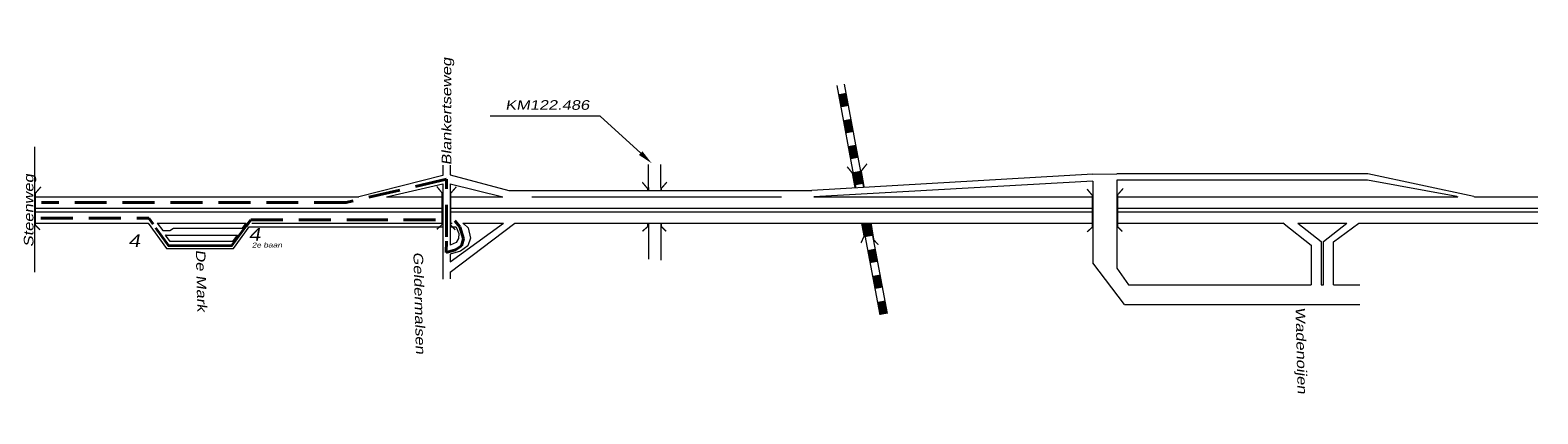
# Model space of a CAD drawing. Header units: metres. Extents: x 534 to 2631, y -2348 to -1484.
# Tile 10 of 10: x 2331 to 2631, y -1888 to -1812. Entities that reach past the tile are written whole.
import ezdxf

# ---------------------------------------------------------------- set-up
doc = ezdxf.new("R2010")
doc.units = ezdxf.units.M
doc.linetypes.add('DASHDOT', pattern=[1, 0.5, -0.25, 0, -0.25])
doc.linetypes.add('DASHED', pattern=[19.05, 12.7, -6.35])
doc.layers.get('0').update_dxf_attribs({"lineweight": 0})
for name, color, linetype, lineweight in [('ROUTE10RIJDEN', 10, 'DASHED', 40), ('ROUTE10STROOIEN', 90, 'Continuous', 0), ('ROUTE10TEXT', 4, 'DASHDOT', 0), ('STROOI', 7, 'Continuous', 0), ('Text', 7, 'Continuous', 0)]:
    doc.layers.add(name, color=color, linetype=linetype, lineweight=lineweight)
doc.styles.add('ISO25', font='ARIALN.TTF', dxfattribs={"width": 1.5, "oblique": 10})

msp = doc.modelspace()

# ---------------------------------------------------------------- linework, layer by layer
at = {"ltscale": 0.5}
for p, q in [((2332.21, -1834.95), (2332.21, -1859.88)), ((2413.33, -1838.61), (2413.33, -1840.68)), ((2414.8, -1838.61), (2414.8, -1840.54)), ((2454.21, -1843.06), (2454.21, -1838.45)), ((2456.66, -1843.06), (2456.66, -1838.51)), ((2413.33, -1840.68), (2396.67, -1844.89)), ((2402.13, -1844.89), (2413.33, -1842.35)), ((2413.33, -1842.35), (2413.33, -1856.9)), ((2414.8, -1840.54), (2426.44, -1843.67)), ((2414.8, -1842.36), (2414.8, -1854.54)), ((2414.8, -1842.36), (2425.26, -1844.89)), ((2542.57, -1840.43), (2486.72, -1843.67)), ((2542.57, -1841.79), (2487.06, -1844.89)), ((2542.57, -1840.43), (2547.31, -1840.37)), ((2542.57, -1841.79), (2542.57, -1858.04)), ((2597.2, -1840.37), (2547.31, -1840.37)), ((2547.31, -1841.62), (2547.31, -1859.13)), ((2547.34, -1841.62), (2547.31, -1841.62)), ((2597.17, -1841.62), (2547.34, -1841.62)), ((2614.89, -1844.86), (2597.17, -1841.62)), ((2618.25, -1844.86), (2597.2, -1840.37)), ((2332.21, -1844.89), (2396.67, -1844.89)), ((2402.13, -1844.89), (2413.33, -1844.89)), ((2414.8, -1844.89), (2425.26, -1844.89)), ((2426.44, -1843.67), (2486.72, -1843.67)), ((2431.01, -1844.89), (2465.56, -1844.89)), ((2454.21, -1843.06), (2454.21, -1843.67)), ((2456.66, -1843.06), (2456.66, -1843.67)), ((2465.56, -1844.89), (2480.68, -1844.89)), ((2487.06, -1844.89), (2542.57, -1844.89)), ((2547.31, -1844.89), (2615.1, -1844.89)), ((2614.89, -1844.86), (2615.1, -1844.89)), ((2618.25, -1844.86), (2618.41, -1844.89)), ((2618.41, -1844.89), (2631, -1844.89)), ((2332.21, -1847.15), (2413.33, -1847.15)), ((2332.21, -1847.9), (2413.33, -1847.9)), ((2414.8, -1847.15), (2542.57, -1847.15)), ((2414.8, -1847.9), (2542.57, -1847.9)), ((2547.31, -1847.15), (2631, -1847.15)), ((2547.31, -1847.9), (2631, -1847.9)), ((2332.21, -1850.15), (2354.76, -1850.15)), ((2354.76, -1850.15), (2358.42, -1855.2)), ((2356.56, -1850.15), (2357.7, -1851.63)), ((2356.56, -1850.15), (2374.22, -1850.15)), ((2357.7, -1851.63), (2359.1, -1851.63)), ((2359.1, -1851.63), (2359.8, -1851.17)), ((2359.8, -1851.17), (2373.4, -1851.17)), ((2371.71, -1855.2), (2374.86, -1850.87)), ((2373.4, -1851.17), (2373.52, -1851.17)), ((2373.52, -1851.17), (2374.26, -1850.15)), ((2374.22, -1850.15), (2374.26, -1850.15)), ((2374.86, -1850.87), (2413.33, -1850.87)), ((2375.39, -1850.15), (2413.33, -1850.15)), ((2414.8, -1859.93), (2427.68, -1850.15)), ((2414.8, -1857.84), (2425.38, -1850.15)), ((2414.8, -1850.15), (2415.22, -1850.15)), ((2414.8, -1850.87), (2415.9, -1850.87)), ((2415.9, -1850.87), (2415.97, -1850.95)), ((2415.97, -1850.95), (2416.5, -1852.19)), ((2417.32, -1850.15), (2425.38, -1850.15)), ((2417.32, -1850.15), (2417.52, -1850.3)), ((2417.52, -1850.3), (2418.38, -1851.09)), ((2418.38, -1851.09), (2418.88, -1853.13)), ((2427.68, -1850.15), (2542.57, -1850.15)), ((2454.21, -1850.15), (2454.21, -1857.29)), ((2456.66, -1850.15), (2456.66, -1857.54)), ((2547.31, -1850.15), (2580.38, -1850.15)), ((2580.55, -1850.28), (2580.38, -1850.15)), ((2580.55, -1850.28), (2585.96, -1854.52)), ((2583.3, -1850.15), (2593.02, -1850.15)), ((2583.3, -1850.15), (2587.96, -1853.77)), ((2588.37, -1853.77), (2593.02, -1850.15)), ((2590.37, -1853.86), (2595.39, -1850.15)), ((2595.39, -1850.15), (2631, -1850.15)), ((2358.37, -1852.51), (2358.2, -1852.51)), ((2358.2, -1852.51), (2372.51, -1852.51)), ((2359.15, -1853.8), (2358.2, -1852.51)), ((2371.61, -1853.8), (2359.15, -1853.8)), ((2371.61, -1853.8), (2372.55, -1852.51)), ((2372.51, -1852.51), (2372.55, -1852.51)), ((2415.97, -1854.01), (2414.8, -1854.54)), ((2416.45, -1853.2), (2415.97, -1854.01)), ((2416.5, -1852.19), (2416.45, -1853.2)), ((2418.31, -1854.64), (2416.88, -1855.7)), ((2418.88, -1853.13), (2418.31, -1854.64)), ((2585.96, -1854.52), (2585.96, -1862.42)), ((2587.96, -1853.77), (2587.96, -1862.42)), ((2588.37, -1862.42), (2588.37, -1853.77)), ((2590.37, -1862.42), (2590.37, -1853.86)), ((2358.42, -1855.2), (2358.98, -1855.2)), ((2358.98, -1855.2), (2371.71, -1855.2)), ((2413.33, -1856.9), (2413.33, -1861.28)), ((2416.88, -1855.7), (2414.8, -1856.31)), ((2414.8, -1856.31), (2414.8, -1856.98)), ((2414.8, -1856.98), (2414.8, -1857.84)), ((2414.8, -1859.93), (2414.8, -1861.24)), ((2548.86, -1866.33), (2542.57, -1858.04)), ((2547.31, -1859.13), (2549.61, -1862.42)), ((2549.61, -1862.42), (2585.96, -1862.42)), ((2587.96, -1862.42), (2588.37, -1862.42)), ((2590.37, -1862.42), (2595.61, -1862.42)), ((2548.86, -1866.33), (2595.61, -1866.33))]:
    msp.add_line(p, q, dxfattribs=at)
at = {"layer": 'ROUTE10RIJDEN', "color": 1, "ltscale": 0.5}
for p, q in [((2414.11, -1841.41), (2394.15, -1846.05)), ((2414.11, -1852.84), (2414.11, -1841.41)), ((2394.15, -1846.05), (2333.61, -1846.05)), ((2333.45, -1849.17), (2354.92, -1849.17)), ((2354.92, -1849.17), (2355.78, -1850.36)), ((2374.24, -1850.79), (2375.21, -1849.5)), ((2375.21, -1849.5), (2396.04, -1849.5)), ((2396.04, -1849.5), (2412.6, -1849.5)), ((2415.73, -1849.71), (2416.7, -1850.9)), ((2416.7, -1850.9), (2417.46, -1853.27)), ((2414, -1855.97), (2414.11, -1853.7)), ((2417.03, -1854.67), (2415.84, -1855.43)), ((2417.46, -1853.27), (2417.03, -1854.67)), ((2415.84, -1855.43), (2414, -1855.97))]:
    msp.add_line(p, q, dxfattribs=at)
at = {"layer": 'ROUTE10STROOIEN', "ltscale": 0.5, "const_width": 0.5}
msp.add_lwpolyline([(2356.26, -1851.08), (2358.85, -1854.64), (2371.37, -1854.64), (2374.93, -1849.79)], dxfattribs=at)
at = {"layer": 'STROOI', "color": 7}
for p, q in [((2491.66, -1822.77), (2495.47, -1843.16)), ((2493.13, -1822.49), (2496.98, -1843.07)), ((2496.78, -1850.15), (2500.19, -1868.4)), ((2498.3, -1850.15), (2501.66, -1868.12))]:
    msp.add_line(p, q, dxfattribs=at)
for points, const_width in [([(2492.71, -1824.38), (2493.2, -1826.97)], 1.5), ([(2493.68, -1829.56), (2494.17, -1832.15)], 1.5), ([(2494.64, -1834.7), (2495.13, -1837.29)], 1.5), ([(2495.3, -1843.21), (2494.75, -1840.19), (2493.71, -1838.92)], 0.263), ([(2495.61, -1839.88), (2496.1, -1842.47)], 1.5), ([(2497.1, -1843.07), (2496.52, -1839.78), (2497.65, -1838.35)], 0.263), ([(2333.27, -1851.48), (2332.35, -1850.56), (2332.35, -1844.2), (2333.46, -1842.93)], 0.263), ([(2412.14, -1851.39), (2413.18, -1850.47), (2413.18, -1844.11), (2412.14, -1842.84)], 0.263), ([(2415.84, -1851.47), (2414.92, -1850.54), (2414.92, -1844.19), (2416.03, -1842.92)], 0.263), ([(2454.05, -1843.68), (2454.05, -1843.28), (2453, -1842.01)], 0.263), ([(2456.77, -1843.65), (2456.77, -1843.25), (2457.88, -1841.98)], 0.263), ([(2541.39, -1851.9), (2542.43, -1850.97), (2542.43, -1844.62), (2541.39, -1843.35)], 0.263), ([(2548.39, -1851.8), (2547.47, -1850.87), (2547.47, -1844.52), (2548.58, -1843.25)], 0.263), ([(2453.03, -1851.76), (2454.07, -1850.84), (2454.07, -1850.15)], 0.263), ([(2457.73, -1851.77), (2456.81, -1850.85), (2456.81, -1850.15)], 0.263), ([(2496.47, -1854.1), (2497.08, -1852.74), (2496.59, -1850.14)], 0.263), ([(2497.54, -1850.2), (2498.02, -1852.79)], 1.5), ([(2499.94, -1854.45), (2499.02, -1853.52), (2498.49, -1850.28)], 0.263), ([(2498.51, -1855.38), (2498.99, -1857.97)], 1.5), ([(2499.47, -1860.52), (2499.95, -1863.11)], 1.5), ([(2500.44, -1865.69), (2500.92, -1868.28)], 1.5)]:
    msp.add_lwpolyline(points, dxfattribs=dict(at, const_width=const_width))
at = {"layer": 'Text'}
for p, q in [((2424.23, -1828.85), (2422.73, -1828.85)), ((2444.61, -1828.85), (2424.23, -1828.85)), ((2452.68, -1836.22), (2444.61, -1828.85))]:
    msp.add_line(p, q, dxfattribs=at)
msp.add_solid([(2453.02, -1835.85), (2452.34, -1836.59), (2454.89, -1838.25)], dxfattribs=at)

# ---------------------------------------------------------------- texts
at = {"layer": 'ROUTE10TEXT', "color": 0, "ltscale": 0.5, "style": 'ISO25', "oblique": 10, "width": 1.5}
msp.add_text('2e baan', height=0.971, rotation=0.2384, dxfattribs=at).set_placement((2375.39, -1855))
at = {"layer": 'ROUTE10TEXT', "ltscale": 0.5, "char_height": 2.5, "width": 5.64, "attachment_point": 1, "style": 'ISO25'}
for insert in [(2374.73, -1851.14), (2350.81, -1852.39)]:
    msp.add_mtext('4', dxfattribs=dict(at, insert=insert))
at = {"layer": 'Text', "style": 'ISO25', "oblique": 10, "width": 1.5}
for s, rotation, p in [('Blankertseweg', 90, (2415.04, -1838.63)), ('Steenweg', 90, (2331.97, -1854.9)), ('De Mark', 271.425, (2364.25, -1855.44)), ('Geldermalsen', 271.425, (2407.5, -1855.88)), ('Wadenoijen', 271.425, (2582.83, -1866.86))]:
    msp.add_text(s, height=1.9, rotation=rotation, dxfattribs=at).set_placement(p)
msp.add_text(' KM122.486', height=1.9, dxfattribs=at).set_placement((2424.86, -1827.59))

doc.saveas('drawing.dxf')
